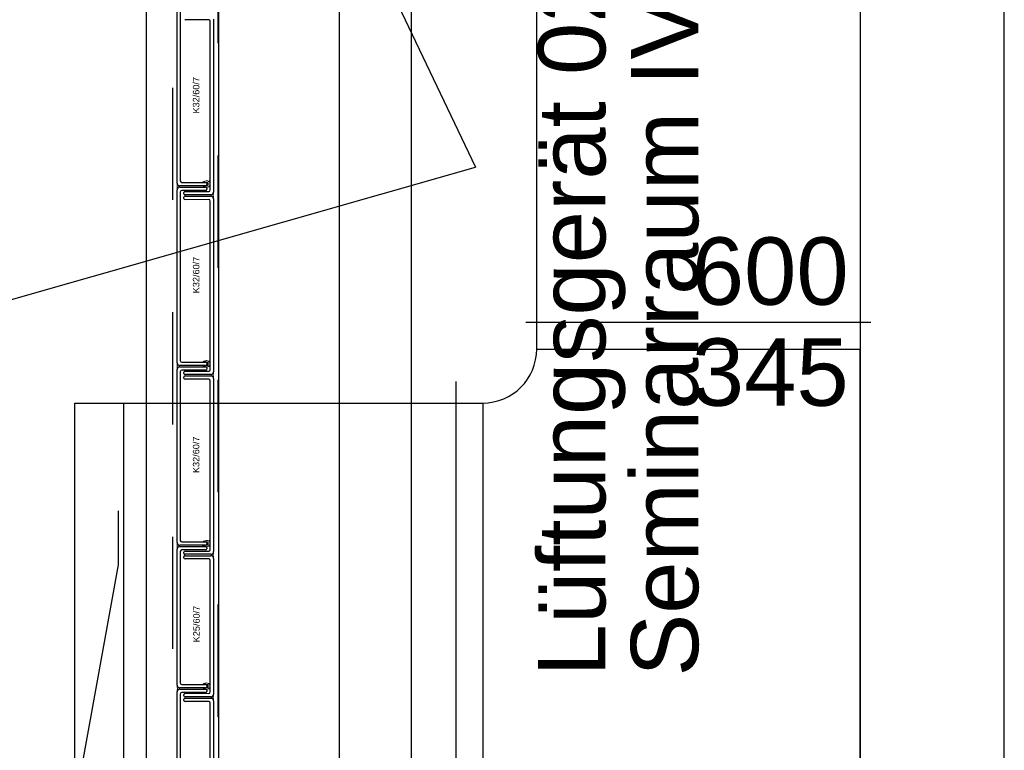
# Model space of a CAD drawing. Header units: metres. Extents: x 0 to 32.9, y 0 to 31.7.
# Tile 19 of 39: x 22.6 to 24.4, y 23 to 24.3. Entities that reach past the tile are written whole.
import ezdxf
from ezdxf.enums import TextEntityAlignment as Align

# ---------------------------------------------------------------- set-up
doc = ezdxf.new("R2010")
doc.units = ezdxf.units.M
doc.linetypes.add('Dash Style-1', pattern=[0.41664, 0.20828, -0.20836])
for name, color, linetype in [('003ARCH_A', 7, 'Continuous'), ('003TX_TXT', 7, 'Continuous'), ('004SON_SON', 7, 'Continuous'), ('004TGA_L', 50, 'Continuous'), ('004TX_TXT', 7, 'Continuous')]:
    doc.layers.add(name, color=color, linetype=linetype)
doc.styles.add('ARIAL', font='arial.ttf')

msp = doc.modelspace()

# ---------------------------------------------------------------- linework, layer by layer
at = {"layer": '003ARCH_A', "color": 253}
for p, q in [((22.8345, 13.5245), (22.8345, 28.7852)), ((22.9683, 13.6573), (22.9683, 28.6523)), ((23.1924, 13.8848), (23.1924, 28.4248)), ((22.8909, 24.02), (22.8909, 24.341)), ((22.8969, 24.337), (22.8969, 24.0241)), ((22.9496, 24.3231), (22.9056, 24.3231)), ((22.9526, 24.0072), (22.9526, 24.3201)), ((22.9586, 24.3242), (22.9586, 24.0032)), ((22.8909, 24.02), (22.8909, 24.02)), ((22.9439, 24.015), (22.8959, 24.015)), ((22.8959, 24.0124), (22.9439, 24.0124)), ((22.8999, 24.0211), (22.9439, 24.0211)), ((22.9459, 24.0191), (22.9459, 24.017)), ((22.9459, 24.0104), (22.9459, 24.0083)), ((22.8909, 23.6864), (22.8909, 24.0074)), ((22.8969, 24.0033), (22.8969, 23.6905)), ((22.9439, 24.0063), (22.8999, 24.0063)), ((22.9036, 24.0002), (22.9036, 24.0022)), ((22.9037, 23.9915), (22.9037, 23.9936)), ((22.9056, 24.0042), (22.9496, 24.0042)), ((22.9536, 23.9982), (22.9056, 23.9982)), ((22.9057, 23.9956), (22.9537, 23.9956)), ((22.9587, 23.9906), (22.9587, 23.9906)), ((22.9587, 23.9906), (22.9587, 23.6696)), ((22.9526, 23.6736), (22.9526, 23.9865)), ((22.8909, 23.6864), (22.8909, 23.6864)), ((22.9439, 23.6814), (22.8959, 23.6814)), ((22.8999, 23.6875), (22.9439, 23.6875)), ((22.9459, 23.6855), (22.9459, 23.6834)), ((22.8909, 23.3528), (22.8909, 23.6738)), ((22.8959, 23.6788), (22.9439, 23.6788)), ((22.8969, 23.6697), (22.8969, 23.3568)), ((22.9439, 23.6727), (22.8999, 23.6727)), ((22.9037, 23.6666), (22.9037, 23.6686)), ((22.9057, 23.6706), (22.9496, 23.6706)), ((22.9537, 23.6646), (22.9057, 23.6646)), ((22.9057, 23.6619), (22.9537, 23.6619)), ((22.9459, 23.6768), (22.9459, 23.6747)), ((22.9037, 23.6579), (22.9037, 23.6599)), ((22.9496, 23.6559), (22.9057, 23.6559)), ((22.9526, 23.34), (22.9526, 23.6529)), ((22.9587, 23.6569), (22.9587, 23.6569)), ((22.9587, 23.6569), (22.9587, 23.3359)), ((22.8909, 23.3528), (22.8909, 23.3528)), ((22.8999, 23.3538), (22.9439, 23.3538)), ((22.9459, 23.3518), (22.9459, 23.3498)), ((22.8909, 23.0882), (22.8909, 23.3402)), ((22.9439, 23.3478), (22.8959, 23.3478)), ((22.8959, 23.3452), (22.9439, 23.3452)), ((22.897, 23.3361), (22.897, 23.0922)), ((22.9439, 23.3391), (22.9, 23.3391)), ((22.9037, 23.3329), (22.9037, 23.335)), ((22.9057, 23.337), (22.9496, 23.337)), ((22.9459, 23.3432), (22.9459, 23.3411)), ((22.9037, 23.3243), (22.9037, 23.3264)), ((22.9537, 23.3309), (22.9057, 23.3309)), ((22.9057, 23.3284), (22.9537, 23.3284)), ((22.9496, 23.3223), (22.9057, 23.3223)), ((22.9526, 23.0754), (22.9526, 23.3193)), ((22.9587, 23.3234), (22.9587, 23.3234)), ((22.9587, 23.3234), (22.9587, 23.0713)), ((22.8909, 23.0882), (22.8909, 23.0882)), ((22.9439, 23.0832), (22.8959, 23.0832)), ((22.8959, 23.0806), (22.9439, 23.0806)), ((22.9, 23.0892), (22.9439, 23.0892)), ((22.9459, 23.0872), (22.9459, 23.0852)), ((22.9459, 23.0786), (22.9459, 23.0765)), ((22.8909, 22.7546), (22.8909, 23.0756)), ((22.8969, 23.0715), (22.8969, 22.7586)), ((22.9439, 23.0745), (22.8999, 23.0745)), ((22.9037, 23.0683), (22.9037, 23.0704)), ((22.9037, 23.0597), (22.9037, 23.0617)), ((22.9537, 23.0663), (22.9057, 23.0663)), ((22.9057, 23.0637), (22.9537, 23.0637)), ((22.9587, 23.0587), (22.9587, 23.0587)), ((22.9587, 23.0587), (22.9587, 22.7377)), ((22.9496, 23.0577), (22.9057, 23.0577)), ((22.9526, 22.7418), (22.9526, 23.0547))]:
    msp.add_line(p, q, dxfattribs=at)
at = {"layer": '003ARCH_A', "color": 253, "linetype": 'Dash Style-1'}
for p, q in [((22.8833, 13.5725), (22.8833, 28.7372)), ((22.9664, 28.6542), (22.9664, 13.6555))]:
    msp.add_line(p, q, dxfattribs=at)
at = {"layer": '003ARCH_A', "color": 253, "linetype": 'Continuous', "lineweight": 18}
for p, q in [((22.8913, 24.0181), (22.891, 24.0191)), ((22.891, 24.0191), (22.8912, 24.0176)), ((22.8911, 24.0103), (22.891, 24.0099)), ((22.891, 24.0099), (22.891, 24.0096)), ((22.891, 24.0096), (22.891, 24.0092)), ((22.891, 24.0084), (22.8913, 24.0094)), ((22.891, 24.0092), (22.891, 24.0084)), ((22.8913, 24.0112), (22.8911, 24.0107)), ((22.8911, 24.0107), (22.8911, 24.0103)), ((22.8912, 24.0176), (22.8912, 24.0171)), ((22.8912, 24.0171), (22.8913, 24.0167)), ((22.8919, 24.0171), (22.8913, 24.0181)), ((22.8913, 24.0167), (22.8913, 24.0163)), ((22.8913, 24.0163), (22.8913, 24.0158)), ((22.8913, 24.0158), (22.8914, 24.0153)), ((22.8914, 24.013), (22.8913, 24.0112)), ((22.8913, 24.0094), (22.8919, 24.0104)), ((22.8914, 24.0153), (22.8914, 24.0147)), ((22.8914, 24.0147), (22.8914, 24.0142)), ((22.8914, 24.0142), (22.8914, 24.0135)), ((22.8914, 24.0135), (22.8914, 24.013)), ((22.8929, 24.0161), (22.8919, 24.0171)), ((22.8919, 24.0104), (22.8929, 24.0114)), ((22.8939, 24.0155), (22.8929, 24.0161)), ((22.8929, 24.0114), (22.8939, 24.012)), ((22.8949, 24.0152), (22.8939, 24.0155)), ((22.8939, 24.012), (22.8949, 24.0123)), ((22.895, 24.015), (22.8949, 24.0152)), ((22.8949, 24.0123), (22.895, 24.0127)), ((22.895, 24.0148), (22.895, 24.015)), ((22.8951, 24.0145), (22.895, 24.0148)), ((22.895, 24.0129), (22.8951, 24.0132)), ((22.895, 24.0127), (22.895, 24.0129)), ((22.8951, 24.0142), (22.8951, 24.0145)), ((22.8951, 24.014), (22.8951, 24.0142)), ((22.8951, 24.0138), (22.8951, 24.014)), ((22.8951, 24.0136), (22.8951, 24.0138)), ((22.8951, 24.0134), (22.8951, 24.0136)), ((22.8951, 24.0132), (22.8951, 24.0134)), ((22.9544, 23.9971), (22.9545, 23.9974)), ((22.9544, 23.9969), (22.9544, 23.9971)), ((22.9545, 23.9967), (22.9544, 23.9969)), ((22.9545, 23.9979), (22.9546, 23.9982)), ((22.9545, 23.9976), (22.9545, 23.9979)), ((22.9545, 23.9974), (22.9545, 23.9976)), ((22.9545, 23.9965), (22.9545, 23.9967)), ((22.9545, 23.9963), (22.9545, 23.9965)), ((22.9545, 23.9961), (22.9545, 23.9963)), ((22.9545, 23.9958), (22.9545, 23.9961)), ((22.9546, 23.9954), (22.9545, 23.9958)), ((22.9546, 23.9983), (22.9556, 23.9986)), ((22.9546, 23.9982), (22.9546, 23.9983)), ((22.9556, 23.9951), (22.9546, 23.9954)), ((22.9556, 23.9986), (22.9566, 23.9992)), ((22.9566, 23.9945), (22.9556, 23.9951)), ((22.9566, 23.9992), (22.9577, 24.0002)), ((22.9577, 23.9935), (22.9566, 23.9945)), ((22.9577, 24.0002), (22.9582, 24.0012)), ((22.9582, 23.9925), (22.9577, 23.9935)), ((22.9582, 23.9985), (22.9581, 23.9978)), ((22.9581, 23.9978), (22.9581, 23.9973)), ((22.9581, 23.9973), (22.9581, 23.9967)), ((22.9581, 23.9967), (22.9581, 23.9961)), ((22.9581, 23.9961), (22.9583, 23.9944)), ((22.9582, 24.0012), (22.9586, 24.0022)), ((22.9583, 23.9998), (22.9582, 23.9994)), ((22.9582, 23.9994), (22.9582, 23.999)), ((22.9582, 23.999), (22.9582, 23.9985)), ((22.9586, 23.9915), (22.9582, 23.9925)), ((22.9584, 24.0007), (22.9583, 24.0002)), ((22.9583, 24.0002), (22.9583, 23.9998)), ((22.9583, 23.9944), (22.9584, 23.9938)), ((22.9586, 24.0022), (22.9584, 24.0007)), ((22.9584, 23.9938), (22.9585, 23.9934)), ((22.9585, 23.9934), (22.9585, 23.993)), ((22.9585, 23.993), (22.9585, 23.9927)), ((22.9585, 23.9927), (22.9586, 23.9923)), ((22.9586, 23.9923), (22.9586, 23.9915)), ((22.8913, 23.6844), (22.891, 23.6855)), ((22.891, 23.6855), (22.8912, 23.684)), ((22.8912, 23.684), (22.8912, 23.6835)), ((22.8912, 23.6835), (22.8913, 23.6831)), ((22.8919, 23.6834), (22.8913, 23.6844)), ((22.8913, 23.6831), (22.8913, 23.6827)), ((22.8913, 23.6827), (22.8914, 23.6822)), ((22.8914, 23.6822), (22.8914, 23.6817)), ((22.8914, 23.6817), (22.8914, 23.6811)), ((22.8914, 23.6811), (22.8914, 23.6806)), ((22.8914, 23.6806), (22.8914, 23.6799)), ((22.8929, 23.6824), (22.8919, 23.6834)), ((22.8939, 23.6819), (22.8929, 23.6824)), ((22.8949, 23.6815), (22.8939, 23.6819)), ((22.895, 23.6814), (22.8949, 23.6815)), ((22.8951, 23.6812), (22.895, 23.6814)), ((22.8951, 23.6808), (22.8951, 23.6812)), ((22.8951, 23.6806), (22.8951, 23.6808)), ((22.8951, 23.6804), (22.8951, 23.6806)), ((22.8951, 23.6802), (22.8951, 23.6804)), ((22.8951, 23.68), (22.8951, 23.6802)), ((22.8951, 23.6798), (22.8951, 23.68)), ((22.8911, 23.6762), (22.891, 23.6759)), ((22.891, 23.6759), (22.891, 23.6756)), ((22.891, 23.6748), (22.8913, 23.6758)), ((22.891, 23.6756), (22.891, 23.6748)), ((22.8912, 23.6771), (22.8911, 23.6767)), ((22.8911, 23.6767), (22.8911, 23.6762)), ((22.8913, 23.6776), (22.8912, 23.6771)), ((22.8914, 23.6793), (22.8913, 23.6776)), ((22.8913, 23.6758), (22.8919, 23.6768)), ((22.8914, 23.6799), (22.8914, 23.6793)), ((22.8919, 23.6768), (22.8929, 23.6778)), ((22.8929, 23.6778), (22.8939, 23.6784)), ((22.8939, 23.6784), (22.8949, 23.6787)), ((22.8949, 23.6787), (22.895, 23.6791)), ((22.895, 23.6791), (22.8951, 23.6793)), ((22.8951, 23.6795), (22.8951, 23.6798)), ((22.8951, 23.6793), (22.8951, 23.6795)), ((22.9544, 23.6635), (22.9545, 23.6637)), ((22.9544, 23.6633), (22.9544, 23.6635)), ((22.9545, 23.6631), (22.9544, 23.6633)), ((22.9545, 23.6643), (22.9546, 23.6645)), ((22.9545, 23.664), (22.9545, 23.6643)), ((22.9545, 23.6637), (22.9545, 23.664)), ((22.9545, 23.6629), (22.9545, 23.6631)), ((22.9545, 23.6627), (22.9545, 23.6629)), ((22.9545, 23.6624), (22.9545, 23.6627)), ((22.9545, 23.6622), (22.9545, 23.6624)), ((22.9546, 23.6618), (22.9545, 23.6622)), ((22.9546, 23.6647), (22.9556, 23.665)), ((22.9546, 23.6645), (22.9546, 23.6647)), ((22.9556, 23.6615), (22.9546, 23.6618)), ((22.9556, 23.665), (22.9566, 23.6656)), ((22.9566, 23.6656), (22.9577, 23.6666)), ((22.9577, 23.6666), (22.9582, 23.6676)), ((22.9582, 23.6648), (22.9581, 23.6642)), ((22.9581, 23.6642), (22.9581, 23.6637)), ((22.9581, 23.6637), (22.9581, 23.663)), ((22.9581, 23.663), (22.9581, 23.6625)), ((22.9581, 23.6625), (22.9583, 23.6607)), ((22.9582, 23.6676), (22.9586, 23.6686)), ((22.9583, 23.6662), (22.9582, 23.6658)), ((22.9582, 23.6658), (22.9582, 23.6653)), ((22.9582, 23.6653), (22.9582, 23.6648)), ((22.9584, 23.6671), (22.9583, 23.6666)), ((22.9583, 23.6666), (22.9583, 23.6662)), ((22.9586, 23.6686), (22.9584, 23.6671)), ((22.9566, 23.6609), (22.9556, 23.6615)), ((22.9577, 23.6599), (22.9566, 23.6609)), ((22.9582, 23.6589), (22.9577, 23.6599)), ((22.9586, 23.6579), (22.9582, 23.6589)), ((22.9583, 23.6607), (22.9584, 23.6602)), ((22.9584, 23.6602), (22.9585, 23.6598)), ((22.9585, 23.6598), (22.9585, 23.6594)), ((22.9585, 23.6594), (22.9585, 23.659)), ((22.9585, 23.659), (22.9586, 23.6587)), ((22.9586, 23.6587), (22.9586, 23.6579)), ((22.8913, 23.3508), (22.891, 23.3518)), ((22.891, 23.3518), (22.8912, 23.3504)), ((22.8911, 23.3426), (22.891, 23.3423)), ((22.891, 23.3423), (22.891, 23.3419)), ((22.891, 23.3411), (22.8913, 23.3421)), ((22.891, 23.3419), (22.891, 23.3411)), ((22.8912, 23.3435), (22.8911, 23.3431)), ((22.8911, 23.3431), (22.8911, 23.3426)), ((22.8912, 23.3504), (22.8912, 23.3499)), ((22.8912, 23.3499), (22.8913, 23.3494)), ((22.8913, 23.344), (22.8912, 23.3435)), ((22.8919, 23.3498), (22.8913, 23.3508)), ((22.8913, 23.3494), (22.8913, 23.349)), ((22.8913, 23.349), (22.8914, 23.3486)), ((22.8914, 23.3457), (22.8913, 23.344)), ((22.8913, 23.3421), (22.8919, 23.3431)), ((22.8914, 23.3486), (22.8914, 23.3481)), ((22.8914, 23.3481), (22.8914, 23.3475)), ((22.8914, 23.3475), (22.8914, 23.3469)), ((22.8914, 23.3469), (22.8914, 23.3463)), ((22.8914, 23.3463), (22.8914, 23.3457)), ((22.8929, 23.3488), (22.8919, 23.3498)), ((22.8919, 23.3431), (22.8929, 23.3442)), ((22.8939, 23.3482), (22.8929, 23.3488)), ((22.8929, 23.3442), (22.8939, 23.3447)), ((22.8949, 23.3479), (22.8939, 23.3482)), ((22.8939, 23.3447), (22.8949, 23.3451)), ((22.895, 23.3478), (22.8949, 23.3479)), ((22.8949, 23.3451), (22.895, 23.3455)), ((22.8951, 23.3476), (22.895, 23.3478)), ((22.895, 23.3455), (22.8951, 23.3457)), ((22.8951, 23.3472), (22.8951, 23.3476)), ((22.8951, 23.347), (22.8951, 23.3472)), ((22.8951, 23.3467), (22.8951, 23.347)), ((22.8951, 23.3466), (22.8951, 23.3467)), ((22.8951, 23.3463), (22.8951, 23.3466)), ((22.8951, 23.3461), (22.8951, 23.3463)), ((22.8951, 23.3459), (22.8951, 23.3461)), ((22.8951, 23.3457), (22.8951, 23.3459)), ((22.9567, 23.332), (22.9577, 23.333)), ((22.9577, 23.333), (22.9583, 23.334)), ((22.9583, 23.334), (22.9586, 23.335)), ((22.9584, 23.333), (22.9583, 23.3326)), ((22.9586, 23.335), (22.9584, 23.3335)), ((22.9584, 23.3335), (22.9584, 23.333)), ((22.9545, 23.3307), (22.9546, 23.3309)), ((22.9545, 23.3304), (22.9545, 23.3307)), ((22.9545, 23.3302), (22.9545, 23.3304)), ((22.9545, 23.3299), (22.9545, 23.3302)), ((22.9545, 23.3297), (22.9545, 23.3299)), ((22.9545, 23.3295), (22.9545, 23.3297)), ((22.9545, 23.3293), (22.9545, 23.3295)), ((22.9545, 23.3291), (22.9545, 23.3293)), ((22.9545, 23.3289), (22.9545, 23.3291)), ((22.9546, 23.3286), (22.9545, 23.3289)), ((22.9546, 23.3309), (22.9547, 23.3311)), ((22.9547, 23.3282), (22.9546, 23.3286)), ((22.9547, 23.3311), (22.9557, 23.3314)), ((22.9557, 23.3279), (22.9547, 23.3282)), ((22.9557, 23.3314), (22.9567, 23.332)), ((22.9567, 23.3273), (22.9557, 23.3279)), ((22.9577, 23.3263), (22.9567, 23.3273)), ((22.9583, 23.3253), (22.9577, 23.3263)), ((22.9582, 23.3301), (22.9581, 23.3295)), ((22.9581, 23.3295), (22.9581, 23.3289)), ((22.9581, 23.3289), (22.9583, 23.3272)), ((22.9583, 23.3322), (22.9582, 23.3317)), ((22.9582, 23.3317), (22.9582, 23.3312)), ((22.9582, 23.3312), (22.9582, 23.3306)), ((22.9582, 23.3306), (22.9582, 23.3301)), ((22.9583, 23.3326), (22.9583, 23.3322)), ((22.9583, 23.3272), (22.9584, 23.3266)), ((22.9586, 23.3243), (22.9583, 23.3253)), ((22.9584, 23.3266), (22.9585, 23.3262)), ((22.9585, 23.3262), (22.9585, 23.3258)), ((22.9585, 23.3258), (22.9586, 23.3255)), ((22.9586, 23.3255), (22.9586, 23.3251)), ((22.9586, 23.3251), (22.9586, 23.3243)), ((22.8914, 23.0862), (22.891, 23.0872)), ((22.891, 23.0872), (22.8912, 23.0857)), ((22.8911, 23.0777), (22.891, 23.0773)), ((22.891, 23.0765), (22.8914, 23.0775)), ((22.891, 23.0773), (22.891, 23.0765)), ((22.8912, 23.0788), (22.8911, 23.0785)), ((22.8911, 23.0785), (22.8911, 23.078)), ((22.8911, 23.078), (22.8911, 23.0777)), ((22.8912, 23.0857), (22.8913, 23.0853)), ((22.8913, 23.0794), (22.8912, 23.0788)), ((22.8913, 23.0853), (22.8913, 23.0848)), ((22.8913, 23.0848), (22.8914, 23.0844)), ((22.8915, 23.0811), (22.8913, 23.0794)), ((22.8919, 23.0852), (22.8914, 23.0862)), ((22.8914, 23.0844), (22.8914, 23.084)), ((22.8914, 23.084), (22.8914, 23.0835)), ((22.8914, 23.0835), (22.8915, 23.0828)), ((22.8914, 23.0775), (22.8919, 23.0785)), ((22.8915, 23.0828), (22.8915, 23.0823)), ((22.8915, 23.0823), (22.8915, 23.0817)), ((22.8915, 23.0817), (22.8915, 23.0811)), ((22.893, 23.0842), (22.8919, 23.0852)), ((22.8919, 23.0785), (22.893, 23.0795)), ((22.894, 23.0836), (22.893, 23.0842)), ((22.893, 23.0795), (22.894, 23.0801)), ((22.895, 23.0833), (22.894, 23.0836)), ((22.894, 23.0801), (22.895, 23.0804)), ((22.895, 23.0832), (22.895, 23.0833)), ((22.8951, 23.083), (22.895, 23.0832)), ((22.895, 23.0804), (22.8951, 23.0809)), ((22.8951, 23.0826), (22.8951, 23.083)), ((22.8951, 23.0824), (22.8951, 23.0826)), ((22.8952, 23.0821), (22.8951, 23.0824)), ((22.8951, 23.0817), (22.8952, 23.0819)), ((22.8951, 23.0815), (22.8951, 23.0817)), ((22.8951, 23.0813), (22.8951, 23.0815)), ((22.8951, 23.0811), (22.8951, 23.0813)), ((22.8951, 23.0809), (22.8951, 23.0811)), ((22.8952, 23.0819), (22.8952, 23.0821)), ((22.9544, 23.0653), (22.9545, 23.0655)), ((22.9544, 23.0651), (22.9544, 23.0653)), ((22.9545, 23.0649), (22.9544, 23.0651)), ((22.9545, 23.0661), (22.9546, 23.0663)), ((22.9545, 23.0658), (22.9545, 23.0661)), ((22.9545, 23.0655), (22.9545, 23.0658)), ((22.9545, 23.0647), (22.9545, 23.0649)), ((22.9545, 23.0645), (22.9545, 23.0647)), ((22.9545, 23.0642), (22.9545, 23.0645)), ((22.9545, 23.064), (22.9545, 23.0642)), ((22.9546, 23.0636), (22.9545, 23.064)), ((22.9546, 23.0665), (22.9556, 23.0668)), ((22.9546, 23.0663), (22.9546, 23.0665)), ((22.9556, 23.0633), (22.9546, 23.0636)), ((22.9556, 23.0668), (22.9566, 23.0674)), ((22.9566, 23.0627), (22.9556, 23.0633)), ((22.9566, 23.0674), (22.9577, 23.0684)), ((22.9577, 23.0617), (22.9566, 23.0627)), ((22.9577, 23.0684), (22.9582, 23.0694)), ((22.9582, 23.0607), (22.9577, 23.0617)), ((22.9582, 23.0666), (22.9581, 23.066)), ((22.9581, 23.066), (22.9581, 23.0655)), ((22.9581, 23.0655), (22.9581, 23.0648)), ((22.9581, 23.0648), (22.9581, 23.0643)), ((22.9581, 23.0643), (22.9583, 23.0625)), ((22.9582, 23.0694), (22.9586, 23.0704)), ((22.9583, 23.068), (22.9582, 23.0676)), ((22.9582, 23.0676), (22.9582, 23.0671)), ((22.9582, 23.0671), (22.9582, 23.0666)), ((22.9586, 23.0597), (22.9582, 23.0607)), ((22.9584, 23.0689), (22.9583, 23.0684)), ((22.9583, 23.0684), (22.9583, 23.068)), ((22.9583, 23.0625), (22.9584, 23.062)), ((22.9586, 23.0704), (22.9584, 23.0689)), ((22.9584, 23.062), (22.9585, 23.0616)), ((22.9585, 23.0616), (22.9585, 23.0611)), ((22.9585, 23.0611), (22.9585, 23.0608)), ((22.9585, 23.0608), (22.9586, 23.0605)), ((22.9586, 23.0605), (22.9586, 23.0597))]:
    msp.add_line(p, q, dxfattribs=at)
at = {"layer": '003ARCH_A', "color": 253, "lineweight": 18}
for p, q in [((22.9459, 24.0084), (22.9459, 24.0104)), ((22.9036, 23.9915), (22.9036, 23.9935)), ((22.9037, 24.0022), (22.9037, 24.0002)), ((22.9436, 24.0042), (22.9057, 24.0042)), ((22.9057, 23.9955), (22.9435, 23.9955)), ((22.906, 24.0064), (22.9439, 24.0064)), ((22.9496, 23.9895), (22.9057, 23.9895)), ((22.9436, 23.6706), (22.9057, 23.6706)), ((22.9057, 23.6619), (22.9436, 23.6619)), ((22.906, 23.6727), (22.9439, 23.6727)), ((22.9459, 23.6748), (22.9459, 23.6768)), ((22.9037, 23.335), (22.9037, 23.333)), ((22.9436, 23.337), (22.9057, 23.337)), ((22.9439, 23.3451), (22.906, 23.3451)), ((22.906, 23.3391), (22.9439, 23.3391)), ((22.9037, 23.3243), (22.9037, 23.3263)), ((22.9057, 23.331), (22.9436, 23.331)), ((22.9057, 23.3283), (22.9436, 23.3283)), ((22.9436, 23.3223), (22.9057, 23.3223)), ((22.9439, 23.0805), (22.906, 23.0805)), ((22.9459, 23.0765), (22.9459, 23.0785)), ((22.9037, 23.0704), (22.9037, 23.0684)), ((22.9037, 23.0596), (22.9037, 23.0617)), ((22.9496, 23.0724), (22.9057, 23.0724)), ((22.9057, 23.0664), (22.9436, 23.0664)), ((22.9057, 23.0637), (22.9436, 23.0637)), ((22.9436, 23.0576), (22.9057, 23.0576))]:
    msp.add_line(p, q, dxfattribs=at)
at = {"layer": '003ARCH_A', "color": 253, "linetype": 'ByBlock'}
for p, q in [((22.7011, 23.6117), (22.7914, 23.6117)), ((22.7011, 21.6117), (22.7011, 23.6117)), ((22.7914, 23.6117), (22.7914, 21.6117)), ((22.7823, 23.3117), (22.7823, 23.4117)), ((22.7101, 22.9117), (22.7823, 23.3117))]:
    msp.add_line(p, q, dxfattribs=at)
at = {"layer": '003ARCH_A', "color": 253, "lineweight": 18}
for points in [[(22.9486, 24.017), (22.9485, 24.0166), (22.9484, 24.0162), (22.9481, 24.0158), (22.9478, 24.0155), (22.9474, 24.0152), (22.9471, 24.0151), (22.9465, 24.015), (22.9375, 24.015), (22.9382, 24.0147), (22.9391, 24.0144), (22.9399, 24.014), (22.9407, 24.0137), (22.9414, 24.0134), (22.9423, 24.013), (22.9432, 24.0127), (22.9447, 24.0123), (22.9458, 24.0122, 0.153293), (22.9492, 24.0132), (22.9523, 24.0118), (22.9524, 24.012), (22.9493, 24.0133), (22.9493, 24.0133, 0.239692), (22.9517, 24.0181), (22.9517, 24.0181), (22.9517, 24.0181, 0.239692), (22.9493, 24.0229), (22.9493, 24.0229), (22.9524, 24.0242), (22.9523, 24.0244), (22.9492, 24.023), (22.9492, 24.023, 0.153293), (22.9458, 24.024), (22.9458, 24.024), (22.9447, 24.0239), (22.9432, 24.0235), (22.9423, 24.0232), (22.9414, 24.0228), (22.9407, 24.0225), (22.9399, 24.0222), (22.9391, 24.0218), (22.9382, 24.0215), (22.9375, 24.0212), (22.9465, 24.0212), (22.9471, 24.0211), (22.9474, 24.021), (22.9478, 24.0207), (22.9481, 24.0204), (22.9484, 24.02), (22.9485, 24.0196), (22.9486, 24.0192), (22.9486, 24.0181)], [(22.9486, 23.6834), (22.9486, 23.683), (22.9484, 23.6826), (22.9482, 23.6822), (22.9479, 23.6819), (22.9475, 23.6816), (22.9471, 23.6815), (22.9466, 23.6814), (22.9375, 23.6814), (22.9382, 23.6811), (22.9391, 23.6807), (22.9399, 23.6804), (22.9407, 23.6801), (22.9414, 23.6798), (22.9423, 23.6794), (22.9432, 23.6791), (22.9447, 23.6787), (22.9458, 23.6786, 0.153293), (22.9492, 23.6796), (22.9523, 23.6782), (22.9524, 23.6784), (22.9494, 23.6797), (22.9494, 23.6797, 0.239692), (22.9517, 23.6845), (22.9517, 23.6845), (22.9517, 23.6845, 0.239692), (22.9494, 23.6892), (22.9494, 23.6892), (22.9524, 23.6906), (22.9523, 23.6907), (22.9492, 23.6894), (22.9492, 23.6894, 0.153293), (22.9458, 23.6904), (22.9458, 23.6904), (22.9447, 23.6903), (22.9432, 23.6898), (22.9423, 23.6896), (22.9414, 23.6892), (22.9407, 23.6889), (22.9399, 23.6885), (22.9391, 23.6882), (22.9382, 23.6878), (22.9375, 23.6876), (22.9466, 23.6876), (22.9471, 23.6875), (22.9475, 23.6873), (22.9479, 23.6871), (22.9482, 23.6868), (22.9484, 23.6864), (22.9486, 23.686), (22.9486, 23.6856), (22.9486, 23.6845)], [(22.9486, 23.3498), (22.9486, 23.3494), (22.9484, 23.3489), (22.9482, 23.3486), (22.9479, 23.3483), (22.9475, 23.348), (22.9471, 23.3479), (22.9466, 23.3478), (22.9375, 23.3478), (22.9382, 23.3475), (22.9391, 23.3471), (22.9399, 23.3468), (22.9407, 23.3464), (22.9414, 23.3462), (22.9423, 23.3458), (22.9432, 23.3455), (22.9447, 23.3451), (22.9458, 23.3449, 0.153293), (22.9492, 23.346), (22.9523, 23.3446), (22.9524, 23.3447), (22.9494, 23.3461), (22.9494, 23.3461, 0.239692), (22.9517, 23.3509), (22.9517, 23.3509), (22.9517, 23.3509, 0.239692), (22.9494, 23.3556), (22.9494, 23.3556), (22.9524, 23.357), (22.9523, 23.3571), (22.9492, 23.3557), (22.9492, 23.3557, 0.153293), (22.9458, 23.3568), (22.9458, 23.3568), (22.9447, 23.3566), (22.9432, 23.3562), (22.9423, 23.3559), (22.9414, 23.3555), (22.9407, 23.3553), (22.9399, 23.3549), (22.9391, 23.3546), (22.9382, 23.3542), (22.9375, 23.3539), (22.9466, 23.3539), (22.9471, 23.3539), (22.9475, 23.3537), (22.9479, 23.3535), (22.9482, 23.3531), (22.9484, 23.3528), (22.9486, 23.3523), (22.9486, 23.352), (22.9486, 23.3509)], [(22.9486, 23.0851), (22.9486, 23.0848), (22.9484, 23.0843), (22.9482, 23.0839), (22.9479, 23.0836), (22.9475, 23.0834), (22.9471, 23.0832), (22.9466, 23.0832), (22.9375, 23.0831), (22.9382, 23.0829), (22.9392, 23.0825), (22.9399, 23.0822), (22.9407, 23.0818), (22.9414, 23.0815), (22.9424, 23.0812), (22.9432, 23.0809), (22.9447, 23.0805), (22.9459, 23.0803, 0.153293), (22.9492, 23.0814), (22.9523, 23.08), (22.9524, 23.0801), (22.9494, 23.0815), (22.9494, 23.0815, 0.239692), (22.9517, 23.0862), (22.9517, 23.0862), (22.9517, 23.0862, 0.239692), (22.9494, 23.091), (22.9494, 23.091), (22.9524, 23.0923), (22.9523, 23.0925), (22.9492, 23.0911), (22.9492, 23.0911, 0.153293), (22.9459, 23.0922), (22.9459, 23.0922), (22.9447, 23.092), (22.9432, 23.0916), (22.9424, 23.0913), (22.9414, 23.0909), (22.9407, 23.0907), (22.9399, 23.0903), (22.9392, 23.09), (22.9382, 23.0896), (22.9375, 23.0893), (22.9466, 23.0893), (22.9471, 23.0892), (22.9475, 23.0891), (22.9479, 23.0888), (22.9482, 23.0885), (22.9484, 23.0882), (22.9486, 23.0877), (22.9486, 23.0873), (22.9486, 23.0862)]]:
    msp.add_lwpolyline(points, format="xyb", close=True, dxfattribs=at)
at = {"layer": '003ARCH_A', "color": 253}
for centre, radius, start, end in [((22.9496, 24.3201), 0.003, 0, 90), ((22.8959, 24.02), 0.005, 180, 270), ((22.8959, 24.0074), 0.005, 90, 180), ((22.8999, 24.0241), 0.003, 180, 270), ((22.9439, 24.0191), 0.002, 0, 90), ((22.9439, 24.017), 0.002, 270, 360), ((22.9439, 24.0104), 0.002, 0, 90), ((22.8999, 24.0033), 0.003, 90, 180), ((22.9056, 24.0022), 0.002, 90, 180), ((22.9056, 24.0002), 0.002, 180, 270), ((22.9057, 23.9936), 0.002, 90, 180), ((22.9057, 23.9915), 0.002, 180, 270), ((22.9439, 24.0083), 0.002, 270, 0), ((22.9496, 24.0072), 0.003, 270, 0), ((22.9536, 24.0032), 0.005, 270, 0), ((22.9537, 23.9906), 0.005, 0, 90), ((22.9496, 23.9865), 0.003, 0, 90), ((22.8959, 23.6864), 0.005, 180, 270), ((22.8999, 23.6905), 0.003, 180, 270), ((22.9439, 23.6855), 0.002, 0, 90), ((22.9439, 23.6834), 0.002, 270, 360), ((22.8959, 23.6738), 0.005, 90, 180), ((22.8999, 23.6697), 0.003, 90, 180), ((22.9057, 23.6686), 0.002, 90, 180), ((22.9057, 23.6666), 0.002, 180, 270), ((22.9057, 23.6599), 0.002, 90, 180), ((22.9439, 23.6768), 0.002, 0, 90), ((22.9439, 23.6747), 0.002, 270, 0), ((22.9496, 23.6736), 0.003, 270, 0), ((22.9537, 23.6696), 0.005, 270, 0), ((22.9537, 23.6569), 0.005, 0, 90), ((22.9057, 23.6579), 0.002, 180, 270), ((22.9496, 23.6529), 0.003, 0, 90), ((22.8959, 23.3528), 0.005, 180, 270), ((22.8999, 23.3568), 0.003, 180, 270), ((22.9439, 23.3518), 0.002, 0, 90), ((22.8959, 23.3402), 0.005, 90, 180), ((22.9, 23.3361), 0.003, 90, 180), ((22.9057, 23.335), 0.002, 90, 180), ((22.9057, 23.3329), 0.002, 180, 270), ((22.9439, 23.3498), 0.002, 270, 360), ((22.9439, 23.3432), 0.002, 0, 90), ((22.9439, 23.3411), 0.002, 270, 0), ((22.9496, 23.34), 0.003, 270, 0), ((22.9537, 23.3359), 0.005, 270, 0), ((22.9057, 23.3264), 0.002, 90, 180), ((22.9057, 23.3243), 0.002, 180, 270), ((22.9496, 23.3193), 0.003, 0, 90), ((22.9537, 23.3234), 0.005, 0, 90), ((22.8959, 23.0882), 0.005, 180, 270), ((22.8959, 23.0756), 0.005, 90, 180), ((22.9, 23.0922), 0.003, 180, 270), ((22.9439, 23.0872), 0.002, 0, 90), ((22.9439, 23.0852), 0.002, 270, 360), ((22.9439, 23.0786), 0.002, 0, 90), ((22.8999, 23.0715), 0.003, 90, 180), ((22.9057, 23.0704), 0.002, 90, 180), ((22.9057, 23.0683), 0.002, 180, 270), ((22.9057, 23.0617), 0.002, 90, 180), ((22.9057, 23.0597), 0.002, 180, 270), ((22.9439, 23.0765), 0.002, 270, 0), ((22.9496, 23.0754), 0.003, 270, 0), ((22.9537, 23.0713), 0.005, 270, 0), ((22.9537, 23.0587), 0.005, 0, 90), ((22.9496, 23.0547), 0.003, 0, 90)]:
    msp.add_arc(centre, radius, start, end, dxfattribs=at)
at = {"layer": '003ARCH_A', "color": 253, "lineweight": 18}
for centre, start, end in [((22.9439, 24.0104), 0, 90), ((22.9057, 23.9935), 90, 180), ((22.9057, 23.9915), 180, 270), ((22.9057, 24.0022), 90, 180), ((22.9057, 24.0002), 180, 270), ((22.9439, 24.0084), 270, 0), ((22.9057, 23.6686), 90, 180), ((22.9057, 23.6666), 180, 270), ((22.9057, 23.6599), 90, 180), ((22.9439, 23.6768), 0, 90), ((22.9439, 23.6748), 270, 0), ((22.9057, 23.6579), 180, 270), ((22.9057, 23.335), 90, 180), ((22.9057, 23.333), 180, 270), ((22.9439, 23.3431), 0, 90), ((22.9439, 23.3411), 270, 0), ((22.9057, 23.3263), 90, 180), ((22.9057, 23.3243), 180, 270), ((22.9439, 23.0785), 0, 90), ((22.9057, 23.0704), 90, 180), ((22.9057, 23.0684), 180, 270), ((22.9057, 23.0617), 90, 180), ((22.9057, 23.0596), 180, 270), ((22.9439, 23.0765), 270, 0)]:
    msp.add_arc(centre, 0.00201, start, end, dxfattribs=at)
at = {"layer": '004SON_SON', "color": 106}
for p, q in [((23.5583, 23.7117), (23.5583, 26.0544)), ((23.5383, 23.7617), (24.1783, 23.7617)), ((23.5583, 23.7117), (23.5583, 23.7117)), ((23.4083, 23.6517), (23.4083, 21.5717)), ((22.7011, 23.6117), (23.4583, 23.6117)), ((23.4583, 23.6117), (23.4583, 21.6117)), ((23.4583, 23.6117), (23.4583, 23.6117))]:
    msp.add_line(p, q, dxfattribs=at)
at = {"layer": '004SON_SON', "color": 106, "extrusion": (0, 0, -1)}
for p, q in [((24.1583, 26.0544), (24.1583, 22.3117)), ((23.5583, 23.7117), (24.1583, 23.7117))]:
    msp.add_line(p, q, dxfattribs=at)
at = {"layer": '004SON_SON', "color": 106}
msp.add_arc((23.4583, 23.7117), 0.1, 270, 0, dxfattribs=at)
at = {"layer": '004TGA_L', "color": 70}
for p, q in [((23.3261, 18.7095), (23.3261, 25.0095)), ((24.4261, 18.7095), (24.4261, 25.0095))]:
    msp.add_line(p, q, dxfattribs=at)
at = {"layer": '004TGA_L', "color": 0}
msp.add_line((24.1583, 22.3117), (24.1583, 23.7117), dxfattribs=at)
at = {"layer": '004TX_TXT', "color": 7}
for p in [(21.9299, 27.2252), (19.6959, 22.982)]:
    msp.add_line(p, (23.4449, 24.0493), dxfattribs=at)

# ---------------------------------------------------------------- texts
at = {"layer": '003ARCH_A', "color": 253, "linetype": 'Continuous', "style": 'ARIAL'}
for s, p in [('K32/60/7', (22.9324, 24.149)), ('K32/60/7', (22.9324, 23.8154)), ('K32/60/7', (22.9324, 23.4817)), ('K25/60/7', (22.933, 23.1676))]:
    msp.add_text(s, height=0.01212, rotation=90, dxfattribs=at).set_placement(p)
at = {"layer": '003TX_TXT', "color": 7, "style": 'ARIAL'}
for s, p in [('Seminarraum IV 5600 m³/h', (23.8581, 23.1041)), ('Lüftungsgerät 02', (23.6858, 23.1041))]:
    msp.add_text(s, height=0.125, rotation=90, dxfattribs=at).set_placement(p)
for s, p in [('600', (23.9917, 23.8566)), ('345', (23.9917, 23.6691))]:
    msp.add_text(s, height=0.125, dxfattribs=at).set_placement(p, align=Align.MIDDLE_CENTER)

doc.saveas('drawing.dxf')
